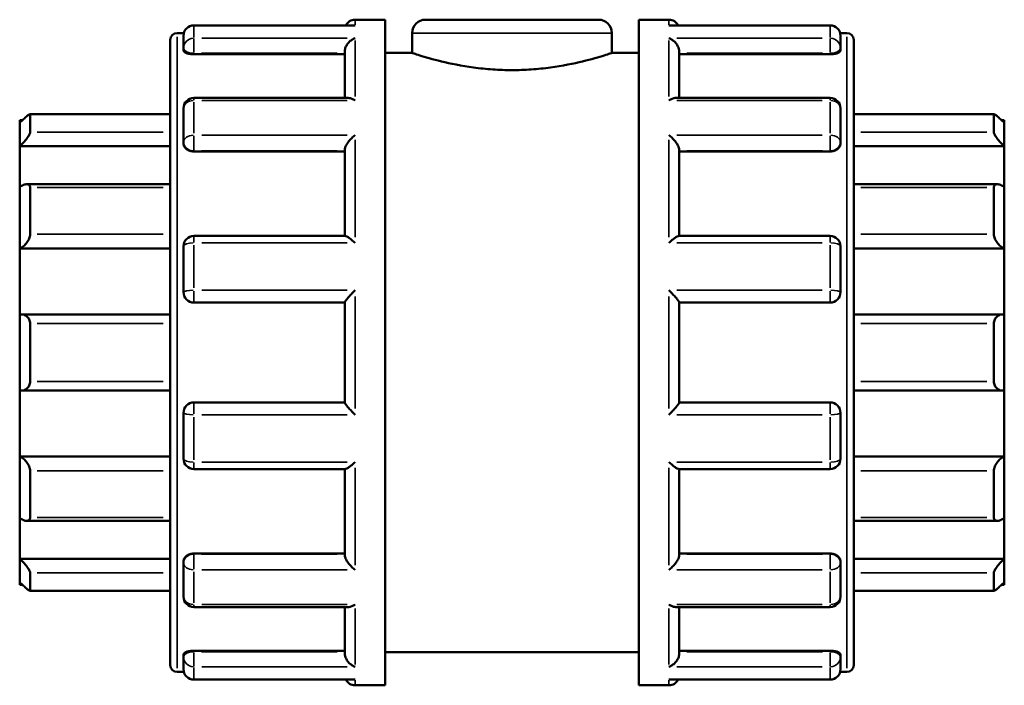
# Model space of a CAD drawing. Header units: millimetres. Extents: x 0 to 901, y -367 to 718.
# Tile 6 of 11: x 381 to 523, y 267 to 363. Entities that reach past the tile are written whole.
import ezdxf

# ---------------------------------------------------------------- set-up
doc = ezdxf.new("R2010")
doc.units = ezdxf.units.MM
doc.layers.add('Visible (ANSI)', color=7, linetype='Continuous', lineweight=50)
doc.layers.add('Visible Narrow (ANSI)', color=7, linetype='Continuous', lineweight=35)

msp = doc.modelspace()

# ---------------------------------------------------------------- linework, layer by layer
at = {"layer": 'Visible (ANSI)'}
for p, q in [((428.717, 362.606), (405.743, 362.606)), ((428.993, 363.427), (433.323, 363.427)), ((433.323, 267.427), (433.323, 363.427)), ((439.143, 363.427), (464.103, 363.427)), ((469.923, 267.427), (469.923, 363.427)), ((469.923, 363.427), (474.253, 363.427)), ((497.503, 362.606), (474.53, 362.606)), ((403.323, 361.507), (404.298, 361.507)), ((404.243, 359.336), (404.243, 361.106)), ((437.223, 361.507), (437.223, 358.627)), ((466.023, 361.507), (466.023, 358.627)), ((498.949, 361.507), (499.923, 361.507)), ((499.003, 361.106), (499.003, 359.336)), ((402.323, 270.347), (402.323, 360.507)), ((404.243, 359.336), (404.243, 358.966)), ((499.003, 358.966), (499.003, 359.336)), ((500.923, 360.507), (500.923, 270.347)), ((405.743, 358.444), (427.493, 358.444)), ((427.493, 352.136), (427.493, 358.82)), ((433.323, 358.627), (437.223, 358.627)), ((466.023, 358.627), (469.923, 358.627)), ((475.753, 352.136), (475.753, 358.82)), ((497.503, 358.444), (475.753, 358.444)), ((428.025, 352.136), (405.743, 352.136)), ((497.503, 352.136), (475.221, 352.136)), ((402.323, 349.795), (382.096, 349.795)), ((382.123, 349.767), (382.123, 347.187)), ((404.243, 345.801), (404.243, 350.636)), ((499.003, 350.636), (499.003, 345.801)), ((521.15, 349.795), (500.923, 349.795)), ((521.123, 347.187), (521.123, 349.767)), ((380.623, 348.552), (380.623, 348.927)), ((381.012, 348.927), (380.623, 348.927)), ((380.623, 345.165), (380.623, 348.552)), ((522.623, 348.927), (522.235, 348.927)), ((522.623, 348.927), (522.623, 348.552)), ((522.623, 348.552), (522.623, 345.165)), ((380.623, 345.165), (402.323, 345.165)), ((380.623, 339.287), (380.623, 345.165)), ((404.243, 345.801), (404.243, 345.587)), ((499.003, 345.587), (499.003, 345.801)), ((522.623, 345.165), (500.923, 345.165)), ((522.623, 345.165), (522.623, 339.287)), ((405.743, 344.42), (427.493, 344.42)), ((427.493, 332.232), (427.493, 344.65)), ((475.753, 332.232), (475.753, 344.65)), ((497.503, 344.42), (475.753, 344.42)), ((402.323, 339.71), (381.661, 339.71)), ((521.586, 339.71), (500.923, 339.71)), ((380.623, 330.419), (380.623, 339.287)), ((382.123, 339.23), (382.123, 332.475)), ((521.123, 332.475), (521.123, 339.23)), ((522.623, 339.287), (522.623, 330.419)), ((427.584, 332.232), (405.743, 332.232)), ((497.503, 332.232), (475.662, 332.232)), ((380.623, 330.419), (402.323, 330.419)), ((380.623, 320.908), (380.623, 330.419)), ((404.243, 324.127), (404.243, 330.732)), ((499.003, 330.732), (499.003, 324.127)), ((522.623, 330.419), (500.923, 330.419)), ((522.623, 330.419), (522.623, 320.908)), ((405.743, 322.627), (427.493, 322.627)), ((427.493, 308.205), (427.493, 322.65)), ((475.753, 308.205), (475.753, 322.65)), ((475.753, 322.627), (497.503, 322.627)), ((402.323, 320.923), (380.835, 320.923)), ((522.411, 320.923), (500.923, 320.923)), ((380.623, 309.947), (380.623, 320.908)), ((382.123, 319.602), (382.123, 311.253)), ((521.123, 311.253), (521.123, 319.602)), ((522.623, 320.908), (522.623, 309.947)), ((380.623, 300.436), (380.623, 309.947)), ((380.835, 309.931), (402.323, 309.931)), ((500.923, 309.931), (522.411, 309.931)), ((522.623, 309.947), (522.623, 300.436)), ((427.493, 308.227), (405.743, 308.227)), ((497.503, 308.227), (475.753, 308.227)), ((404.243, 300.122), (404.243, 306.727)), ((499.003, 306.727), (499.003, 300.122)), ((380.623, 300.436), (402.323, 300.436)), ((380.623, 291.568), (380.623, 300.436)), ((522.623, 300.436), (500.923, 300.436)), ((522.623, 300.436), (522.623, 291.568)), ((382.123, 298.379), (382.123, 291.624)), ((405.743, 298.622), (427.584, 298.622)), ((427.493, 286.205), (427.493, 298.622)), ((475.662, 298.622), (497.503, 298.622)), ((475.753, 286.205), (475.753, 298.622)), ((521.123, 291.624), (521.123, 298.379)), ((380.623, 285.69), (380.623, 291.568)), ((381.661, 291.144), (402.323, 291.144)), ((500.923, 291.144), (521.586, 291.144)), ((522.623, 291.568), (522.623, 285.69)), ((380.623, 285.69), (402.323, 285.69)), ((380.623, 282.303), (380.623, 285.69)), ((405.743, 286.435), (427.493, 286.435)), ((497.503, 286.435), (475.753, 286.435)), ((522.623, 285.69), (500.923, 285.69)), ((522.623, 285.69), (522.623, 282.303)), ((404.243, 285.267), (404.243, 285.054)), ((404.243, 280.218), (404.243, 285.054)), ((499.003, 285.054), (499.003, 285.267)), ((499.003, 285.054), (499.003, 280.218)), ((382.123, 283.668), (382.123, 281.088)), ((521.123, 281.088), (521.123, 283.668)), ((380.623, 281.927), (380.623, 282.303)), ((381.012, 281.927), (380.623, 281.927)), ((522.623, 281.927), (522.235, 281.927)), ((522.623, 282.303), (522.623, 281.927)), ((382.096, 281.06), (402.323, 281.06)), ((500.923, 281.06), (521.15, 281.06)), ((405.743, 278.718), (428.025, 278.718)), ((427.493, 272.035), (427.493, 278.718)), ((475.221, 278.718), (497.503, 278.718)), ((475.753, 272.035), (475.753, 278.718)), ((404.243, 271.889), (404.243, 271.518)), ((404.243, 269.748), (404.243, 271.518)), ((405.743, 272.411), (427.493, 272.411)), ((433.323, 272.227), (469.923, 272.227)), ((497.503, 272.411), (475.753, 272.411)), ((499.003, 271.518), (499.003, 271.889)), ((499.003, 271.518), (499.003, 269.748)), ((403.323, 269.347), (404.298, 269.347)), ((498.949, 269.347), (499.923, 269.347)), ((405.743, 268.248), (428.717, 268.248)), ((428.993, 267.427), (433.323, 267.427)), ((469.923, 267.427), (474.253, 267.427)), ((474.53, 268.248), (497.503, 268.248))]:
    msp.add_line(p, q, dxfattribs=at)
for centre, radius, start, end in [((405.743, 361.106), 1.5, 90, 180), ((428.993, 361.927), 1.5, 90, 153.09027), ((439.143, 361.507), 1.92, 90, 180), ((464.103, 361.507), 1.92, 0, 90), ((474.253, 361.927), 1.5, 26.90973, 90), ((497.503, 361.106), 1.5, 0, 90), ((403.323, 360.507), 1, 90, 180), ((499.923, 360.507), 1, 0, 90), ((405.743, 350.636), 1.5, 90, 180), ((497.503, 350.636), 1.5, 0, 90), ((405.743, 330.732), 1.5, 90, 180), ((497.503, 330.732), 1.5, 0, 90), ((405.743, 324.127), 1.5, 180, 270), ((497.503, 324.127), 1.5, 270, 0), ((405.743, 306.727), 1.5, 90, 180), ((497.503, 306.727), 1.5, 0, 90), ((405.743, 300.122), 1.5, 180, 270), ((497.503, 300.122), 1.5, 270, 0), ((405.743, 280.218), 1.5, 180, 270), ((497.503, 280.218), 1.5, 270, 0), ((403.323, 270.347), 1, 180, 270), ((499.923, 270.347), 1, 270, 0), ((405.743, 269.748), 1.5, 180, 270), ((497.503, 269.748), 1.5, 270, 0), ((428.993, 268.927), 1.5, 206.90973, 270), ((474.253, 268.927), 1.5, 270, 333.09027)]:
    msp.add_arc(centre, radius, start, end, dxfattribs=at)
for points, knots in [([(428.993, 362.58), (428.991, 362.58), (428.99, 362.58), (428.897, 362.598), (428.807, 362.606), (428.717, 362.606)], [-0.000780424, -0.000780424, -0.000780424, -0.000780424, 0, 0, 0.038651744, 0.038651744, 0.038651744, 0.038651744]), ([(474.53, 362.606), (474.44, 362.606), (474.349, 362.598), (474.257, 362.58), (474.255, 362.58), (474.253, 362.58)], [0.247881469, 0.247881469, 0.247881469, 0.247881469, 0.286161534, 0.286161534, 0.286934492, 0.286934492, 0.286934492, 0.286934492]), ([(427.493, 358.82), (427.493, 358.952), (427.513, 359.088), (427.592, 359.379), (427.655, 359.528), (427.833, 359.853), (427.958, 360.018), (428.225, 360.301), (428.369, 360.42), (428.67, 360.619), (428.829, 360.697), (428.99, 360.752), (428.991, 360.752), (428.993, 360.753)], [0, 0, 0, 0, 0.04218303, 0.04218303, 0.09059495, 0.09059495, 0.1550713, 0.1550713, 0.21901316, 0.21901316, 0.28616153, 0.28616153, 0.28693449, 0.28693449, 0.28693449, 0.28693449]), ([(474.253, 360.753), (474.255, 360.752), (474.257, 360.752), (474.415, 360.698), (474.571, 360.622), (474.868, 360.428), (475.009, 360.311), (475.277, 360.032), (475.404, 359.867), (475.585, 359.541), (475.65, 359.391), (475.731, 359.1), (475.752, 358.963), (475.753, 358.827), (475.753, 358.824), (475.753, 358.82)], [-0.00078042, -0.00078042, -0.00078042, -0.00078042, 0, 0, 0.06664922, 0.06664922, 0.13021479, 0.13021479, 0.19591401, 0.19591401, 0.24510135, 0.24510135, 0.28773956, 0.28773956, 0.28891138, 0.28891138, 0.28891138, 0.28891138]), ([(405.743, 358.444), (405.555, 358.444), (405.355, 358.457), (404.986, 358.512), (404.818, 358.553), (404.551, 358.648), (404.435, 358.707), (404.281, 358.835), (404.243, 358.903), (404.243, 358.966)], [0, 0, 0, 0, 0.05643998, 0.05643998, 0.11287995, 0.11287995, 0.1703357, 0.1703357, 0.22779145, 0.22779145, 0.22779145, 0.22779145]), ([(466.023, 358.627), (466.023, 358.627), (465.935, 358.598), (465.567, 358.477), (465.288, 358.386), (464.182, 358.043), (463.076, 357.718), (460.535, 357.102), (458.925, 356.769), (456.267, 356.411), (455.342, 356.316), (453.476, 356.188), (452.535, 356.157), (450.711, 356.157), (449.771, 356.188), (447.905, 356.316), (446.979, 356.411), (444.322, 356.769), (442.712, 357.102), (440.17, 357.718), (439.064, 358.043), (437.959, 358.386), (437.679, 358.477), (437.311, 358.598), (437.223, 358.627), (437.223, 358.627)], [2.1879364, 2.1879364, 2.1879364, 2.1879364, 2.461365, 2.461365, 2.7347937, 2.7347937, 3.2816509, 3.2816509, 3.8287619, 3.8287619, 4.1023174, 4.1023174, 4.3758728, 4.3758728, 4.6494283, 4.6494283, 4.9229838, 4.9229838, 5.4700948, 5.4700948, 6.016952, 6.016952, 6.2903807, 6.2903807, 6.5638093, 6.5638093, 6.5638093, 6.5638093]), ([(499.003, 358.966), (499.003, 358.903), (498.966, 358.835), (498.812, 358.707), (498.696, 358.648), (498.428, 358.553), (498.26, 358.512), (497.892, 358.457), (497.691, 358.444), (497.503, 358.444)], [0.22842254, 0.22842254, 0.22842254, 0.22842254, 0.28587829, 0.28587829, 0.34333404, 0.34333404, 0.39977401, 0.39977401, 0.45621399, 0.45621399, 0.45621399, 0.45621399]), ([(428.993, 351.772), (428.991, 351.773), (428.99, 351.775), (428.832, 351.879), (428.675, 351.963), (428.379, 352.083), (428.237, 352.121), (428.078, 352.135), (428.052, 352.136), (428.025, 352.136)], [-0.00078042, -0.00078042, -0.00078042, -0.00078042, 0, 0, 0.06664922, 0.06664922, 0.13021479, 0.13021479, 0.14333931, 0.14333931, 0.14333931, 0.14333931]), ([(475.221, 352.136), (475.199, 352.136), (475.177, 352.136), (475.021, 352.124), (474.877, 352.087), (474.577, 351.966), (474.417, 351.881), (474.257, 351.775), (474.255, 351.773), (474.253, 351.772)], [0.14419516, 0.14419516, 0.14419516, 0.14419516, 0.1550713, 0.1550713, 0.21901316, 0.21901316, 0.28616153, 0.28616153, 0.28693449, 0.28693449, 0.28693449, 0.28693449]), ([(380.623, 348.552), (380.797, 348.723), (380.983, 348.902), (381.349, 349.241), (381.528, 349.4), (381.799, 349.622), (381.915, 349.71), (382.037, 349.779), (382.069, 349.793), (382.112, 349.797), (382.123, 349.787), (382.123, 349.767)], [0.53934212, 0.53934212, 0.53934212, 0.53934212, 0.61223927, 0.61223927, 0.68986428, 0.68986428, 0.75366288, 0.75366288, 0.78556218, 0.78556218, 0.81746148, 0.81746148, 0.81746148, 0.81746148]), ([(521.123, 349.767), (521.123, 349.787), (521.134, 349.797), (521.177, 349.793), (521.209, 349.779), (521.331, 349.71), (521.448, 349.622), (521.718, 349.4), (521.897, 349.241), (522.264, 348.902), (522.45, 348.723), (522.623, 348.552)], [0.2828472, 0.2828472, 0.2828472, 0.2828472, 0.3147465, 0.3147465, 0.3466458, 0.3466458, 0.4104444, 0.4104444, 0.48806941, 0.48806941, 0.56096656, 0.56096656, 0.56096656, 0.56096656]), ([(382.123, 347.187), (382.123, 347.142), (382.112, 347.086), (382.069, 346.958), (382.037, 346.886), (381.915, 346.652), (381.799, 346.475), (381.528, 346.11), (381.349, 345.896), (380.983, 345.502), (380.797, 345.321), (380.623, 345.165)], [0.2828472, 0.2828472, 0.2828472, 0.2828472, 0.3147465, 0.3147465, 0.3466458, 0.3466458, 0.4104444, 0.4104444, 0.48806941, 0.48806941, 0.56096656, 0.56096656, 0.56096656, 0.56096656]), ([(427.493, 344.65), (427.493, 344.74), (427.513, 344.843), (427.592, 345.084), (427.655, 345.22), (427.833, 345.538), (427.958, 345.718), (428.225, 346.056), (428.369, 346.216), (428.67, 346.515), (428.829, 346.654), (428.99, 346.778), (428.991, 346.78), (428.993, 346.781)], [0, 0, 0, 0, 0.04218303, 0.04218303, 0.09059495, 0.09059495, 0.1550713, 0.1550713, 0.21901316, 0.21901316, 0.28616153, 0.28616153, 0.28693449, 0.28693449, 0.28693449, 0.28693449]), ([(474.253, 346.781), (474.255, 346.78), (474.257, 346.778), (474.415, 346.657), (474.571, 346.519), (474.868, 346.226), (475.009, 346.07), (475.277, 345.734), (475.404, 345.552), (475.585, 345.232), (475.65, 345.095), (475.731, 344.852), (475.752, 344.748), (475.753, 344.655), (475.753, 344.652), (475.753, 344.65)], [-0.00078042, -0.00078042, -0.00078042, -0.00078042, 0, 0, 0.06664922, 0.06664922, 0.13021479, 0.13021479, 0.19591401, 0.19591401, 0.24510135, 0.24510135, 0.28773956, 0.28773956, 0.28891138, 0.28891138, 0.28891138, 0.28891138]), ([(522.623, 345.165), (522.45, 345.321), (522.264, 345.502), (521.897, 345.896), (521.718, 346.11), (521.448, 346.475), (521.331, 346.652), (521.209, 346.886), (521.177, 346.958), (521.134, 347.086), (521.123, 347.142), (521.123, 347.187)], [0.53934212, 0.53934212, 0.53934212, 0.53934212, 0.61223927, 0.61223927, 0.68986428, 0.68986428, 0.75366288, 0.75366288, 0.78556218, 0.78556218, 0.81746148, 0.81746148, 0.81746148, 0.81746148]), ([(405.743, 344.42), (405.555, 344.42), (405.355, 344.449), (404.986, 344.569), (404.818, 344.659), (404.551, 344.867), (404.435, 344.999), (404.281, 345.287), (404.243, 345.443), (404.243, 345.587)], [0, 0, 0, 0, 0.05643998, 0.05643998, 0.11287995, 0.11287995, 0.1703357, 0.1703357, 0.22779145, 0.22779145, 0.22779145, 0.22779145]), ([(499.003, 345.587), (499.003, 345.443), (498.966, 345.288), (498.813, 345.001), (498.698, 344.869), (498.431, 344.661), (498.263, 344.57), (497.893, 344.45), (497.692, 344.42), (497.503, 344.42)], [0.22842318, 0.22842318, 0.22842318, 0.22842318, 0.28565599, 0.28565599, 0.34288881, 0.34288881, 0.39955182, 0.39955182, 0.45621483, 0.45621483, 0.45621483, 0.45621483]), ([(380.623, 339.287), (380.797, 339.408), (380.983, 339.515), (381.349, 339.67), (381.528, 339.713), (381.799, 339.708), (381.915, 339.672), (382.037, 339.552), (382.069, 339.501), (382.112, 339.379), (382.123, 339.308), (382.123, 339.23)], [0.53934212, 0.53934212, 0.53934212, 0.53934212, 0.61223927, 0.61223927, 0.68986428, 0.68986428, 0.75366288, 0.75366288, 0.78556218, 0.78556218, 0.81746148, 0.81746148, 0.81746148, 0.81746148]), ([(521.123, 339.23), (521.123, 339.308), (521.134, 339.379), (521.177, 339.501), (521.209, 339.552), (521.331, 339.672), (521.448, 339.708), (521.718, 339.713), (521.897, 339.67), (522.264, 339.515), (522.45, 339.408), (522.623, 339.287)], [0.2828472, 0.2828472, 0.2828472, 0.2828472, 0.3147465, 0.3147465, 0.3466458, 0.3466458, 0.4104444, 0.4104444, 0.48806941, 0.48806941, 0.56096656, 0.56096656, 0.56096656, 0.56096656]), ([(382.123, 332.475), (382.123, 332.383), (382.112, 332.283), (382.069, 332.08), (382.037, 331.976), (381.915, 331.668), (381.799, 331.469), (381.528, 331.1), (381.349, 330.913), (380.983, 330.615), (380.797, 330.5), (380.623, 330.419)], [0.2828472, 0.2828472, 0.2828472, 0.2828472, 0.3147465, 0.3147465, 0.3466458, 0.3466458, 0.4104444, 0.4104444, 0.48806941, 0.48806941, 0.56096656, 0.56096656, 0.56096656, 0.56096656]), ([(522.623, 330.419), (522.45, 330.5), (522.264, 330.615), (521.897, 330.913), (521.718, 331.1), (521.448, 331.469), (521.331, 331.668), (521.209, 331.976), (521.177, 332.08), (521.134, 332.283), (521.123, 332.383), (521.123, 332.475)], [0.53934212, 0.53934212, 0.53934212, 0.53934212, 0.61223927, 0.61223927, 0.68986428, 0.68986428, 0.75366288, 0.75366288, 0.78556218, 0.78556218, 0.81746148, 0.81746148, 0.81746148, 0.81746148]), ([(428.993, 331.226), (428.991, 331.228), (428.99, 331.23), (428.832, 331.381), (428.675, 331.523), (428.379, 331.773), (428.237, 331.884), (427.969, 332.072), (427.843, 332.149), (427.678, 332.218), (427.625, 332.232), (427.584, 332.232)], [-0.00078042, -0.00078042, -0.00078042, -0.00078042, 0, 0, 0.06664922, 0.06664922, 0.13021479, 0.13021479, 0.19591401, 0.19591401, 0.23435068, 0.23435068, 0.23435068, 0.23435068]), ([(475.662, 332.232), (475.623, 332.232), (475.573, 332.219), (475.413, 332.153), (475.288, 332.079), (475.021, 331.893), (474.877, 331.781), (474.577, 331.527), (474.417, 331.383), (474.257, 331.23), (474.255, 331.228), (474.253, 331.226)], [0.05404897, 0.05404897, 0.05404897, 0.05404897, 0.09059495, 0.09059495, 0.1550713, 0.1550713, 0.21901316, 0.21901316, 0.28616153, 0.28616153, 0.28693449, 0.28693449, 0.28693449, 0.28693449]), ([(427.493, 322.65), (427.493, 322.674), (427.513, 322.717), (427.592, 322.843), (427.655, 322.929), (427.833, 323.155), (427.958, 323.302), (428.225, 323.604), (428.369, 323.761), (428.67, 324.08), (428.829, 324.244), (428.99, 324.404), (428.991, 324.406), (428.993, 324.408)], [0, 0, 0, 0, 0.04218303, 0.04218303, 0.09059495, 0.09059495, 0.1550713, 0.1550713, 0.21901316, 0.21901316, 0.28616153, 0.28616153, 0.28693449, 0.28693449, 0.28693449, 0.28693449]), ([(474.253, 324.408), (474.255, 324.406), (474.257, 324.404), (474.415, 324.247), (474.571, 324.086), (474.868, 323.772), (475.009, 323.617), (475.277, 323.315), (475.404, 323.166), (475.585, 322.937), (475.65, 322.849), (475.731, 322.721), (475.752, 322.677), (475.753, 322.651), (475.753, 322.65), (475.753, 322.65)], [-0.00078042, -0.00078042, -0.00078042, -0.00078042, 0, 0, 0.06664922, 0.06664922, 0.13021479, 0.13021479, 0.19591401, 0.19591401, 0.24510135, 0.24510135, 0.28773956, 0.28773956, 0.28891138, 0.28891138, 0.28891138, 0.28891138]), ([(380.623, 320.908), (380.797, 320.933), (380.983, 320.928), (381.349, 320.84), (381.528, 320.75), (381.799, 320.519), (381.915, 320.374), (382.037, 320.11), (382.069, 320.014), (382.112, 319.813), (382.123, 319.708), (382.123, 319.602)], [0.53934212, 0.53934212, 0.53934212, 0.53934212, 0.61223927, 0.61223927, 0.68986428, 0.68986428, 0.75366288, 0.75366288, 0.78556218, 0.78556218, 0.81746148, 0.81746148, 0.81746148, 0.81746148]), ([(521.123, 319.602), (521.123, 319.708), (521.134, 319.813), (521.177, 320.014), (521.209, 320.11), (521.331, 320.374), (521.448, 320.519), (521.718, 320.75), (521.897, 320.84), (522.264, 320.928), (522.45, 320.933), (522.623, 320.908)], [0.2828472, 0.2828472, 0.2828472, 0.2828472, 0.3147465, 0.3147465, 0.3466458, 0.3466458, 0.4104444, 0.4104444, 0.48806941, 0.48806941, 0.56096656, 0.56096656, 0.56096656, 0.56096656]), ([(382.123, 311.253), (382.123, 311.147), (382.112, 311.042), (382.069, 310.841), (382.037, 310.745), (381.915, 310.481), (381.799, 310.336), (381.528, 310.104), (381.349, 310.015), (380.983, 309.927), (380.797, 309.922), (380.623, 309.947)], [0.2828472, 0.2828472, 0.2828472, 0.2828472, 0.3147465, 0.3147465, 0.3466458, 0.3466458, 0.4104444, 0.4104444, 0.48806941, 0.48806941, 0.56096656, 0.56096656, 0.56096656, 0.56096656]), ([(522.623, 309.947), (522.45, 309.922), (522.264, 309.927), (521.897, 310.015), (521.718, 310.104), (521.448, 310.336), (521.331, 310.481), (521.209, 310.745), (521.177, 310.841), (521.134, 311.042), (521.123, 311.147), (521.123, 311.253)], [0.53934212, 0.53934212, 0.53934212, 0.53934212, 0.61223927, 0.61223927, 0.68986428, 0.68986428, 0.75366288, 0.75366288, 0.78556218, 0.78556218, 0.81746148, 0.81746148, 0.81746148, 0.81746148]), ([(428.993, 306.447), (428.991, 306.449), (428.99, 306.45), (428.832, 306.608), (428.675, 306.769), (428.379, 307.083), (428.237, 307.237), (427.969, 307.54), (427.843, 307.689), (427.661, 307.918), (427.596, 308.005), (427.515, 308.134), (427.494, 308.178), (427.493, 308.204), (427.493, 308.205), (427.493, 308.205)], [-0.00078042, -0.00078042, -0.00078042, -0.00078042, 0, 0, 0.06664922, 0.06664922, 0.13021479, 0.13021479, 0.19591401, 0.19591401, 0.24510135, 0.24510135, 0.28773956, 0.28773956, 0.28891138, 0.28891138, 0.28891138, 0.28891138]), ([(475.753, 308.205), (475.753, 308.181), (475.733, 308.138), (475.655, 308.012), (475.591, 307.926), (475.413, 307.7), (475.288, 307.553), (475.021, 307.251), (474.877, 307.094), (474.577, 306.775), (474.417, 306.611), (474.257, 306.45), (474.255, 306.449), (474.253, 306.447)], [0, 0, 0, 0, 0.04218303, 0.04218303, 0.09059495, 0.09059495, 0.1550713, 0.1550713, 0.21901316, 0.21901316, 0.28616153, 0.28616153, 0.28693449, 0.28693449, 0.28693449, 0.28693449]), ([(380.623, 300.436), (380.797, 300.355), (380.983, 300.24), (381.349, 299.942), (381.528, 299.754), (381.799, 299.385), (381.915, 299.186), (382.037, 298.879), (382.069, 298.775), (382.112, 298.571), (382.123, 298.472), (382.123, 298.379)], [0.53934212, 0.53934212, 0.53934212, 0.53934212, 0.61223927, 0.61223927, 0.68986428, 0.68986428, 0.75366288, 0.75366288, 0.78556218, 0.78556218, 0.81746148, 0.81746148, 0.81746148, 0.81746148]), ([(427.584, 298.622), (427.624, 298.622), (427.674, 298.636), (427.833, 298.701), (427.958, 298.776), (428.225, 298.961), (428.369, 299.074), (428.67, 299.327), (428.829, 299.472), (428.99, 299.625), (428.991, 299.627), (428.993, 299.629)], [0.05404897, 0.05404897, 0.05404897, 0.05404897, 0.09059495, 0.09059495, 0.1550713, 0.1550713, 0.21901316, 0.21901316, 0.28616153, 0.28616153, 0.28693449, 0.28693449, 0.28693449, 0.28693449]), ([(474.253, 299.629), (474.255, 299.627), (474.257, 299.625), (474.415, 299.474), (474.571, 299.332), (474.868, 299.082), (475.009, 298.971), (475.277, 298.783), (475.404, 298.706), (475.568, 298.637), (475.621, 298.622), (475.662, 298.622)], [-0.00078042, -0.00078042, -0.00078042, -0.00078042, 0, 0, 0.06664922, 0.06664922, 0.13021479, 0.13021479, 0.19591401, 0.19591401, 0.23435068, 0.23435068, 0.23435068, 0.23435068]), ([(521.123, 298.379), (521.123, 298.472), (521.134, 298.571), (521.177, 298.775), (521.209, 298.879), (521.331, 299.186), (521.448, 299.385), (521.718, 299.754), (521.897, 299.942), (522.264, 300.24), (522.45, 300.355), (522.623, 300.436)], [0.2828472, 0.2828472, 0.2828472, 0.2828472, 0.3147465, 0.3147465, 0.3466458, 0.3466458, 0.4104444, 0.4104444, 0.48806941, 0.48806941, 0.56096656, 0.56096656, 0.56096656, 0.56096656]), ([(382.123, 291.624), (382.123, 291.546), (382.112, 291.476), (382.069, 291.354), (382.037, 291.303), (381.915, 291.183), (381.799, 291.147), (381.528, 291.141), (381.349, 291.184), (380.983, 291.339), (380.797, 291.447), (380.623, 291.568)], [0.2828472, 0.2828472, 0.2828472, 0.2828472, 0.3147465, 0.3147465, 0.3466458, 0.3466458, 0.4104444, 0.4104444, 0.48806941, 0.48806941, 0.56096656, 0.56096656, 0.56096656, 0.56096656]), ([(522.623, 291.568), (522.45, 291.447), (522.264, 291.339), (521.897, 291.184), (521.718, 291.141), (521.448, 291.147), (521.331, 291.183), (521.209, 291.303), (521.177, 291.354), (521.134, 291.476), (521.123, 291.546), (521.123, 291.624)], [0.53934212, 0.53934212, 0.53934212, 0.53934212, 0.61223927, 0.61223927, 0.68986428, 0.68986428, 0.75366288, 0.75366288, 0.78556218, 0.78556218, 0.81746148, 0.81746148, 0.81746148, 0.81746148]), ([(380.623, 285.69), (380.797, 285.534), (380.983, 285.353), (381.349, 284.959), (381.528, 284.745), (381.799, 284.379), (381.915, 284.202), (382.037, 283.969), (382.069, 283.896), (382.112, 283.768), (382.123, 283.713), (382.123, 283.668)], [0.53934212, 0.53934212, 0.53934212, 0.53934212, 0.61223927, 0.61223927, 0.68986428, 0.68986428, 0.75366288, 0.75366288, 0.78556218, 0.78556218, 0.81746148, 0.81746148, 0.81746148, 0.81746148]), ([(404.243, 285.267), (404.243, 285.412), (404.281, 285.568), (404.435, 285.856), (404.551, 285.988), (404.818, 286.196), (404.986, 286.286), (405.355, 286.405), (405.555, 286.435), (405.743, 286.435)], [-0.22779145, -0.22779145, -0.22779145, -0.22779145, -0.1703357, -0.1703357, -0.11287995, -0.11287995, -0.05643998, -0.05643998, 0, 0, 0, 0]), ([(428.993, 284.074), (428.991, 284.075), (428.99, 284.077), (428.832, 284.198), (428.675, 284.335), (428.379, 284.629), (428.237, 284.785), (427.969, 285.121), (427.843, 285.302), (427.661, 285.623), (427.596, 285.76), (427.515, 286.002), (427.494, 286.106), (427.493, 286.2), (427.493, 286.202), (427.493, 286.205)], [-0.00078042, -0.00078042, -0.00078042, -0.00078042, 0, 0, 0.06664922, 0.06664922, 0.13021479, 0.13021479, 0.19591401, 0.19591401, 0.24510135, 0.24510135, 0.28773956, 0.28773956, 0.28891138, 0.28891138, 0.28891138, 0.28891138]), ([(475.753, 286.205), (475.753, 286.115), (475.733, 286.012), (475.655, 285.771), (475.591, 285.635), (475.413, 285.317), (475.288, 285.136), (475.021, 284.799), (474.877, 284.639), (474.577, 284.34), (474.417, 284.2), (474.257, 284.077), (474.255, 284.075), (474.253, 284.074)], [0, 0, 0, 0, 0.04218303, 0.04218303, 0.09059495, 0.09059495, 0.1550713, 0.1550713, 0.21901316, 0.21901316, 0.28616153, 0.28616153, 0.28693449, 0.28693449, 0.28693449, 0.28693449]), ([(497.503, 286.435), (497.691, 286.435), (497.892, 286.405), (498.26, 286.286), (498.428, 286.196), (498.696, 285.988), (498.812, 285.856), (498.966, 285.568), (499.003, 285.412), (499.003, 285.267)], [0.45621399, 0.45621399, 0.45621399, 0.45621399, 0.51265396, 0.51265396, 0.56909394, 0.56909394, 0.62654968, 0.62654968, 0.68400543, 0.68400543, 0.68400543, 0.68400543]), ([(521.123, 283.668), (521.123, 283.713), (521.134, 283.768), (521.177, 283.896), (521.209, 283.969), (521.331, 284.202), (521.448, 284.379), (521.718, 284.745), (521.897, 284.959), (522.264, 285.353), (522.45, 285.534), (522.623, 285.69)], [0.2828472, 0.2828472, 0.2828472, 0.2828472, 0.3147465, 0.3147465, 0.3466458, 0.3466458, 0.4104444, 0.4104444, 0.48806941, 0.48806941, 0.56096656, 0.56096656, 0.56096656, 0.56096656]), ([(382.123, 281.088), (382.123, 281.067), (382.112, 281.058), (382.069, 281.062), (382.037, 281.075), (381.915, 281.145), (381.799, 281.233), (381.528, 281.455), (381.349, 281.614), (380.983, 281.953), (380.797, 282.132), (380.623, 282.303)], [0.2828472, 0.2828472, 0.2828472, 0.2828472, 0.3147465, 0.3147465, 0.3466458, 0.3466458, 0.4104444, 0.4104444, 0.48806941, 0.48806941, 0.56096656, 0.56096656, 0.56096656, 0.56096656]), ([(522.623, 282.303), (522.45, 282.132), (522.264, 281.953), (521.897, 281.614), (521.718, 281.455), (521.448, 281.233), (521.331, 281.145), (521.209, 281.075), (521.177, 281.062), (521.134, 281.058), (521.123, 281.067), (521.123, 281.088)], [0.53934212, 0.53934212, 0.53934212, 0.53934212, 0.61223927, 0.61223927, 0.68986428, 0.68986428, 0.75366288, 0.75366288, 0.78556218, 0.78556218, 0.81746148, 0.81746148, 0.81746148, 0.81746148]), ([(428.025, 278.718), (428.047, 278.718), (428.07, 278.719), (428.225, 278.731), (428.369, 278.768), (428.67, 278.888), (428.829, 278.974), (428.99, 279.08), (428.991, 279.081), (428.993, 279.083)], [0.14419516, 0.14419516, 0.14419516, 0.14419516, 0.1550713, 0.1550713, 0.21901316, 0.21901316, 0.28616153, 0.28616153, 0.28693449, 0.28693449, 0.28693449, 0.28693449]), ([(474.253, 279.083), (474.255, 279.081), (474.257, 279.08), (474.415, 278.976), (474.571, 278.891), (474.868, 278.771), (475.009, 278.733), (475.168, 278.72), (475.195, 278.718), (475.221, 278.718)], [-0.00078042, -0.00078042, -0.00078042, -0.00078042, 0, 0, 0.06664922, 0.06664922, 0.13021479, 0.13021479, 0.14333931, 0.14333931, 0.14333931, 0.14333931]), ([(404.243, 271.889), (404.243, 271.951), (404.281, 272.02), (404.435, 272.147), (404.551, 272.207), (404.818, 272.301), (404.986, 272.342), (405.355, 272.397), (405.555, 272.411), (405.743, 272.411)], [-0.22779145, -0.22779145, -0.22779145, -0.22779145, -0.1703357, -0.1703357, -0.11287995, -0.11287995, -0.05643998, -0.05643998, 0, 0, 0, 0]), ([(428.993, 270.102), (428.991, 270.102), (428.99, 270.103), (428.832, 270.156), (428.675, 270.233), (428.379, 270.427), (428.237, 270.543), (427.969, 270.822), (427.843, 270.988), (427.661, 271.313), (427.596, 271.464), (427.515, 271.755), (427.494, 271.891), (427.493, 272.028), (427.493, 272.031), (427.493, 272.035)], [-0.00078042, -0.00078042, -0.00078042, -0.00078042, 0, 0, 0.06664922, 0.06664922, 0.13021479, 0.13021479, 0.19591401, 0.19591401, 0.24510135, 0.24510135, 0.28773956, 0.28773956, 0.28891138, 0.28891138, 0.28891138, 0.28891138]), ([(475.753, 272.035), (475.753, 271.903), (475.733, 271.767), (475.655, 271.476), (475.591, 271.326), (475.413, 271.002), (475.288, 270.836), (475.021, 270.554), (474.877, 270.434), (474.577, 270.236), (474.417, 270.157), (474.257, 270.103), (474.255, 270.102), (474.253, 270.102)], [0, 0, 0, 0, 0.04218303, 0.04218303, 0.09059495, 0.09059495, 0.1550713, 0.1550713, 0.21901316, 0.21901316, 0.28616153, 0.28616153, 0.28693449, 0.28693449, 0.28693449, 0.28693449]), ([(497.503, 272.411), (497.691, 272.411), (497.892, 272.397), (498.26, 272.342), (498.428, 272.301), (498.696, 272.207), (498.812, 272.147), (498.966, 272.02), (499.003, 271.951), (499.003, 271.889)], [0.45621399, 0.45621399, 0.45621399, 0.45621399, 0.51265396, 0.51265396, 0.56909394, 0.56909394, 0.62654968, 0.62654968, 0.68400543, 0.68400543, 0.68400543, 0.68400543]), ([(428.717, 268.248), (428.807, 268.248), (428.897, 268.257), (428.99, 268.274), (428.991, 268.275), (428.993, 268.275)], [0.247881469, 0.247881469, 0.247881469, 0.247881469, 0.286161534, 0.286161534, 0.286934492, 0.286934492, 0.286934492, 0.286934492]), ([(474.253, 268.275), (474.255, 268.275), (474.257, 268.274), (474.349, 268.257), (474.44, 268.248), (474.53, 268.248)], [-0.000780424, -0.000780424, -0.000780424, -0.000780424, 0, 0, 0.038651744, 0.038651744, 0.038651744, 0.038651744])]:
    msp.add_open_spline(points, degree=3, knots=knots, dxfattribs=at)
at = {"layer": 'Visible Narrow (ANSI)'}
for p, q in [((405.743, 362.582), (405.743, 362.606)), ((405.743, 362.512), (405.743, 360.868)), ((406.906, 362.58), (427.831, 362.58)), ((428.993, 363.425), (428.993, 362.662)), ((474.253, 362.662), (474.253, 363.425)), ((475.416, 362.58), (496.341, 362.58)), ((497.503, 362.606), (497.503, 362.582)), ((497.503, 360.868), (497.503, 362.512)), ((403.323, 360.94), (403.323, 269.915)), ((405.743, 358.703), (405.743, 360.704)), ((427.831, 360.753), (406.906, 360.753)), ((465.846, 361.507), (437.4, 361.507)), ((496.341, 360.753), (475.416, 360.753)), ((497.503, 360.704), (497.503, 358.703)), ((499.923, 269.915), (499.923, 360.94)), ((428.993, 360.448), (428.993, 352.356)), ((474.253, 352.356), (474.253, 360.448)), ((405.743, 358.451), (405.743, 358.579)), ((406.831, 358.586), (426.406, 358.586)), ((476.841, 358.586), (496.416, 358.586)), ((497.503, 358.579), (497.503, 358.451)), ((405.743, 351.806), (405.743, 352.135)), ((405.743, 351.54), (405.743, 347.048)), ((406.906, 351.772), (427.831, 351.772)), ((475.416, 351.772), (496.341, 351.772)), ((497.503, 352.135), (497.503, 351.806)), ((497.503, 347.048), (497.503, 351.54)), ((383.133, 349.767), (401.313, 349.767)), ((501.933, 349.767), (520.113, 349.767)), ((401.313, 347.187), (383.133, 347.187)), ((405.743, 344.573), (405.743, 346.677)), ((427.831, 346.781), (406.906, 346.781)), ((496.341, 346.781), (475.416, 346.781)), ((497.503, 346.677), (497.503, 344.573)), ((520.113, 347.187), (501.933, 347.187)), ((428.993, 346.091), (428.993, 332.076)), ((474.253, 332.076), (474.253, 346.091)), ((405.743, 344.424), (405.743, 344.498)), ((406.831, 344.502), (426.406, 344.502)), ((476.841, 344.502), (496.416, 344.502)), ((497.503, 344.498), (497.503, 344.424)), ((383.133, 339.23), (401.313, 339.23)), ((501.933, 339.23), (520.113, 339.23)), ((401.313, 332.475), (383.133, 332.475)), ((520.113, 332.475), (501.933, 332.475)), ((405.743, 331.313), (405.743, 332.23)), ((405.743, 330.892), (405.743, 324.755)), ((406.906, 331.226), (427.831, 331.226)), ((475.416, 331.226), (496.341, 331.226)), ((497.503, 332.23), (497.503, 331.313)), ((497.503, 324.755), (497.503, 330.892)), ((405.743, 322.633), (405.743, 324.278)), ((427.831, 324.408), (406.906, 324.408)), ((496.341, 324.408), (475.416, 324.408)), ((497.503, 324.278), (497.503, 322.633)), ((428.993, 323.519), (428.993, 307.336)), ((474.253, 307.336), (474.253, 323.519)), ((383.133, 319.602), (401.313, 319.602)), ((501.933, 319.602), (520.113, 319.602)), ((401.313, 311.253), (383.133, 311.253)), ((520.113, 311.253), (501.933, 311.253)), ((405.743, 306.577), (405.743, 308.222)), ((497.503, 308.222), (497.503, 306.577)), ((405.743, 306.1), (405.743, 299.963)), ((406.906, 306.447), (427.831, 306.447)), ((475.416, 306.447), (496.341, 306.447)), ((497.503, 299.963), (497.503, 306.1)), ((427.831, 299.629), (406.906, 299.629)), ((496.341, 299.629), (475.416, 299.629)), ((383.133, 298.379), (401.313, 298.379)), ((405.743, 298.625), (405.743, 299.542)), ((428.993, 298.778), (428.993, 284.763)), ((474.253, 284.763), (474.253, 298.778)), ((497.503, 299.542), (497.503, 298.625)), ((501.933, 298.379), (520.113, 298.379)), ((401.313, 291.624), (383.133, 291.624)), ((520.113, 291.624), (501.933, 291.624)), ((405.743, 286.357), (405.743, 286.431)), ((405.743, 284.177), (405.743, 286.282)), ((426.406, 286.353), (406.831, 286.353)), ((496.416, 286.353), (476.841, 286.353)), ((497.503, 286.431), (497.503, 286.357)), ((497.503, 286.282), (497.503, 284.177)), ((406.906, 284.074), (427.831, 284.074)), ((475.416, 284.074), (496.341, 284.074)), ((383.133, 283.668), (401.313, 283.668)), ((405.743, 283.807), (405.743, 279.314)), ((497.503, 279.314), (497.503, 283.807)), ((501.933, 283.668), (520.113, 283.668)), ((401.313, 281.088), (383.133, 281.088)), ((520.113, 281.088), (501.933, 281.088)), ((405.743, 278.719), (405.743, 279.048)), ((427.831, 279.083), (406.906, 279.083)), ((428.993, 278.499), (428.993, 270.407)), ((474.253, 270.407), (474.253, 278.499)), ((496.341, 279.083), (475.416, 279.083)), ((497.503, 279.048), (497.503, 278.719)), ((405.743, 272.275), (405.743, 272.404)), ((405.743, 270.151), (405.743, 272.151)), ((426.406, 272.268), (406.831, 272.268)), ((496.416, 272.268), (476.841, 272.268)), ((497.503, 272.404), (497.503, 272.275)), ((497.503, 272.151), (497.503, 270.151)), ((405.743, 269.987), (405.743, 268.342)), ((406.906, 270.102), (427.831, 270.102)), ((475.416, 270.102), (496.341, 270.102)), ((497.503, 268.342), (497.503, 269.987)), ((405.743, 268.249), (405.743, 268.272)), ((427.831, 268.275), (406.906, 268.275)), ((428.993, 268.193), (428.993, 267.429)), ((474.253, 267.429), (474.253, 268.193)), ((496.341, 268.275), (475.416, 268.275)), ((497.503, 268.272), (497.503, 268.249))]:
    msp.add_line(p, q, dxfattribs=at)
for centre, major_axis, ratio, start_param, end_param in [((405.743, 361.106), (-1.5, 0), 0.9823415, 4.7909288, 6.2046455), ((497.503, 361.106), (1.5, 0), 0.9823415, 0.0785398, 1.4922565), ((405.743, 359.336), (-1.5, 0), 0.9442811, 4.7909288, 6.2046455), ((497.503, 359.336), (1.5, 0), 0.9442811, 0.0785398, 1.4922565), ((405.743, 359.336), (-1.5, 0), 0.5, 0.0785398, 1.4922565), ((497.503, 359.336), (1.5, 0), 0.5, 4.7909288, 6.2046455), ((405.743, 350.636), (-1.5, 0), 0.7571843, 4.7909288, 6.2046455), ((497.503, 350.636), (1.5, 0), 0.7571843, 0.0785398, 1.4922565), ((405.743, 345.801), (-1.5, 0), 0.6532013, 4.7909288, 6.2046455), ((497.503, 345.801), (1.5, 0), 0.6532013, 0.0785398, 1.4922565), ((405.743, 345.801), (-1.5, 0), 0.8660254, 0.0785398, 1.4922565), ((497.503, 345.801), (1.5, 0), 0.8660254, 4.7909288, 6.2046455), ((405.743, 330.732), (-1.5, 0), 0.3291402, 4.7909288, 6.2046455), ((497.503, 330.732), (1.5, 0), 0.3291402, 0.0785398, 1.4922565), ((405.743, 324.127), (-1.5, 0), 0.1870968, 4.7909288, 6.2046455), ((497.503, 324.127), (1.5, 0), 0.1870968, 0.0785398, 1.4922565), ((405.743, 306.727), (-1.5, 0), 0.1870968, 0.0785398, 1.4922565), ((497.503, 306.727), (1.5, 0), 0.1870968, 4.7909288, 6.2046455), ((405.743, 300.122), (-1.5, 0), 0.3291402, 0.0785398, 1.4922565), ((497.503, 300.122), (1.5, 0), 0.3291402, 4.7909288, 6.2046455), ((405.743, 285.054), (-1.5, 0), 0.8660254, 4.7909288, 6.2046455), ((497.503, 285.054), (1.5, 0), 0.8660254, 0.0785398, 1.4922565), ((405.743, 285.054), (-1.5, 0), 0.6532013, 0.0785398, 1.4922565), ((497.503, 285.054), (1.5, 0), 0.6532013, 4.7909288, 6.2046455), ((405.743, 280.218), (-1.5, 0), 0.7571843, 0.0785398, 1.4922565), ((497.503, 280.218), (1.5, 0), 0.7571843, 4.7909288, 6.2046455), ((405.743, 271.518), (-1.5, 0), 0.5, 4.7909288, 6.2046455), ((405.743, 271.518), (-1.5, 0), 0.9442811, 0.0785398, 1.4922565), ((497.503, 271.518), (1.5, 0), 0.5, 0.0785398, 1.4922565), ((497.503, 271.518), (1.5, 0), 0.9442811, 4.7909288, 6.2046455), ((405.743, 269.748), (-1.5, 0), 0.9823415, 0.0785398, 1.4922565), ((497.503, 269.748), (1.5, 0), 0.9823415, 4.7909288, 6.2046455)]:
    msp.add_ellipse(centre, major_axis=major_axis, ratio=ratio, start_param=start_param, end_param=end_param, dxfattribs=at)

doc.saveas('drawing.dxf')
